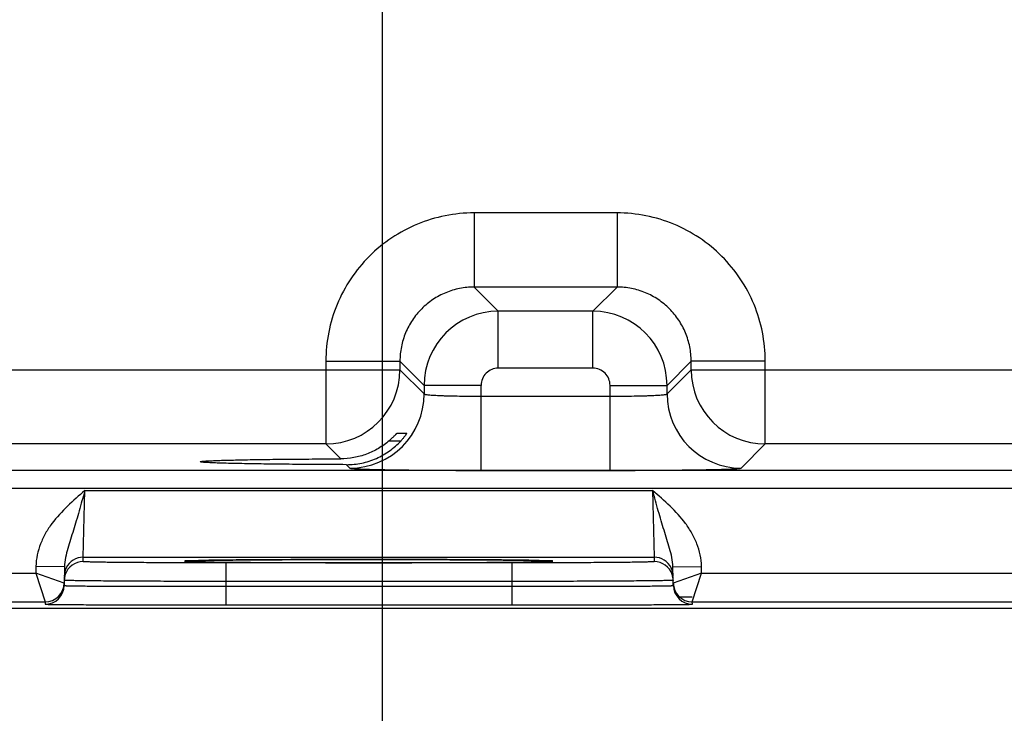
# Model space of a CAD drawing. Header units: inches. Extents: x 0 to 34, y 0 to 22.
# Tile 25 of 44: x 13.6 to 15.7, y 7.8 to 9.2. Entities that reach past the tile are written whole.
import ezdxf

# ---------------------------------------------------------------- set-up
doc = ezdxf.new("R2010")
doc.units = ezdxf.units.IN
doc.header["$LTSCALE"] = 1.87
doc.header["$MEASUREMENT"] = 0
doc.layers.get('0').update_dxf_attribs({"linetype": 'CONTINUOUS'})
doc.layers.add('DIMENSIONS', color=7, linetype='CONTINUOUS')
doc.styles.get("Standard").update_dxf_attribs({"font": 'txt', "width": 0.8})
doc.dimstyles.new('DIMSTYLE_1', dxfattribs={"dimtxt": 0.125, "dimasz": 0.18, "dimexe": 0.125, "dimexo": 0.0625, "dimgap": 0.09, "dimtad": 0, "dimtih": 1, "dimtoh": 1, "dimlfac": 0.5, "dimzin": 4, "dimdsep": 46, "dimtxsty": 'STANDARD', "dimblk": '_FILLED', "dimblk1": '_FILLED', "dimblk2": '_FILLED', "dimcen": 0.09, "dimadec": 0, "dimazin": 0, "dimtp": 0.01, "dimtm": 0.01, "dimtfac": 1, "dimtofl": 0, "dimtmove": 0, "dimatfit": 3, "dimldrblk": '_FILLED', "dimfxl": 1, "dimtolj": 1, "dimtzin": 4, "dimarcsym": 0})

# ---------------------------------------------------------------- blocks, each defined once
blk = doc.blocks.new('*D10')
at = {"layer": 'DIMENSIONS', "color": 2, "linetype": 'CONTINUOUS'}
blk.add_line((14.3855, 9.9425), (14.3855, 7.3015), dxfattribs=at)
at = {"layer": 'DIMENSIONS', "color": 2, "linetype": 'CONTINUOUS', "insert": (14.323, 7.239), "char_height": 0.125, "width": 1.225, "attachment_point": 3, "rotation": 90, "line_spacing_factor": 0.9}
blk.add_mtext('4.76{\\Ftxt.shx;\\W1.000000;\\H0.125000; }[120.9]', dxfattribs=at)
blk = doc.blocks.new('_FILLED')
at = {"color": 0, "linetype": 'BYBLOCK'}
blk.add_solid([(0, 0), (-1, 0.174), (-1, -0.174)], dxfattribs=at)
blk = doc.blocks.new('*D11')
at = {"layer": 'DIMENSIONS', "color": 2, "linetype": 'CONTINUOUS'}
blk.add_line((16.4955, 9.9425), (16.4955, 7.3015), dxfattribs=at)
at = {"layer": 'DIMENSIONS', "color": 2, "linetype": 'CONTINUOUS', "insert": (16.433, 7.239), "char_height": 0.125, "width": 1.225, "attachment_point": 3, "rotation": 90, "line_spacing_factor": 0.9}
blk.add_mtext('5.82{\\Ftxt.shx;\\W1.000000;\\H0.125000; }[147.7]', dxfattribs=at)
blk = doc.blocks.new('*D12')
at = {"layer": 'DIMENSIONS', "color": 2, "linetype": 'CONTINUOUS'}
blk.add_line((18.6055, 9.9425), (18.6055, 7.3015), dxfattribs=at)
at = {"layer": 'DIMENSIONS', "color": 2, "linetype": 'CONTINUOUS', "insert": (18.543, 7.239), "char_height": 0.125, "width": 1.225, "attachment_point": 3, "rotation": 90, "line_spacing_factor": 0.9}
blk.add_mtext('6.87{\\Ftxt.shx;\\W1.000000;\\H0.125000; }[174.5]', dxfattribs=at)
blk = doc.blocks.new('*D13')
at = {"layer": 'DIMENSIONS', "color": 2, "linetype": 'CONTINUOUS'}
blk.add_line((20.7155, 9.9425), (20.7155, 7.3015), dxfattribs=at)
at = {"layer": 'DIMENSIONS', "color": 2, "linetype": 'CONTINUOUS', "insert": (20.653, 7.239), "char_height": 0.125, "width": 1.225, "attachment_point": 3, "rotation": 90, "line_spacing_factor": 0.9}
blk.add_mtext('7.93{\\Ftxt.shx;\\W1.000000;\\H0.125000; }[201.3]', dxfattribs=at)
blk = doc.blocks.new('*D14')
at = {"layer": 'DIMENSIONS', "color": 2, "linetype": 'CONTINUOUS'}
blk.add_line((22.8255, 9.9425), (22.8255, 7.3015), dxfattribs=at)
at = {"layer": 'DIMENSIONS', "color": 2, "linetype": 'CONTINUOUS', "insert": (22.763, 7.239), "char_height": 0.125, "width": 1.225, "attachment_point": 3, "rotation": 90, "line_spacing_factor": 0.9}
blk.add_mtext('8.98{\\Ftxt.shx;\\W1.000000;\\H0.125000; }[228.1]', dxfattribs=at)
blk = doc.blocks.new('*D15')
at = {"layer": 'DIMENSIONS', "color": 2, "linetype": 'CONTINUOUS'}
blk.add_line((24.9355, 9.9425), (24.9355, 7.3015), dxfattribs=at)
at = {"layer": 'DIMENSIONS', "color": 2, "linetype": 'CONTINUOUS', "insert": (24.873, 7.239), "char_height": 0.125, "width": 1.325, "attachment_point": 3, "rotation": 90, "line_spacing_factor": 0.9}
blk.add_mtext('10.04{\\Ftxt.shx;\\W1.000000;\\H0.125000; }[254.9]', dxfattribs=at)
blk = doc.blocks.new('*D16')
at = {"layer": 'DIMENSIONS', "color": 2, "linetype": 'CONTINUOUS'}
blk.add_line((27.0455, 9.9425), (27.0455, 7.3015), dxfattribs=at)
at = {"layer": 'DIMENSIONS', "color": 2, "linetype": 'CONTINUOUS', "insert": (26.983, 7.239), "char_height": 0.125, "width": 1.325, "attachment_point": 3, "rotation": 90, "line_spacing_factor": 0.9}
blk.add_mtext('11.09{\\Ftxt.shx;\\W1.000000;\\H0.125000; }[281.7]', dxfattribs=at)
blk = doc.blocks.new('*D17')
at = {"layer": 'DIMENSIONS', "color": 2, "linetype": 'CONTINUOUS'}
blk.add_line((29.1555, 9.9425), (29.1555, 7.3015), dxfattribs=at)
at = {"layer": 'DIMENSIONS', "color": 2, "linetype": 'CONTINUOUS', "insert": (29.093, 7.239), "char_height": 0.125, "width": 1.325, "attachment_point": 3, "rotation": 90, "line_spacing_factor": 0.9}
blk.add_mtext('12.15{\\Ftxt.shx;\\W1.000000;\\H0.125000; }[308.5]', dxfattribs=at)

msp = doc.modelspace()

# ---------------------------------------------------------------- linework, layer by layer
at = {"color": 7, "linetype": 'CONTINUOUS'}
for p, q in [((14.5792, 8.8212), (14.5792, 8.6653)), ((14.8798, 8.8212), (14.5792, 8.8212)), ((14.8798, 8.8212), (14.8798, 8.6653)), ((14.5792, 8.6653), (14.6299, 8.6145)), ((14.8798, 8.6653), (14.5792, 8.6653)), ((14.8798, 8.6653), (14.8291, 8.6145)), ((14.6299, 8.4945), (14.6299, 8.6145)), ((14.8291, 8.6145), (14.6299, 8.6145)), ((14.8291, 8.4945), (14.8291, 8.6145)), ((14.2673, 8.5093), (14.2673, 8.3353)), ((14.2673, 8.5093), (14.4232, 8.5093)), ((14.4232, 8.5093), (14.4739, 8.4586)), ((14.4232, 8.5093), (14.4232, 8.4912)), ((14.8291, 8.4945), (14.6299, 8.4945)), ((15.0358, 8.5093), (14.985, 8.4586)), ((15.0358, 8.4912), (15.0358, 8.5093)), ((15.1917, 8.5093), (15.0358, 8.5093)), ((15.1917, 8.3353), (15.1917, 8.5093)), ((13.2241, 8.4912), (14.4232, 8.4912)), ((14.4232, 8.4912), (14.4739, 8.4405)), ((14.985, 8.4405), (15.0358, 8.4912)), ((15.0358, 8.4912), (16.5332, 8.4912)), ((14.4739, 8.4586), (14.4739, 8.4405)), ((14.5939, 8.4586), (14.4739, 8.4586)), ((14.5939, 8.2798), (14.5939, 8.4586)), ((14.8651, 8.2798), (14.8651, 8.4586)), ((14.8651, 8.4586), (14.985, 8.4586)), ((14.985, 8.4405), (14.985, 8.4586)), ((14.5939, 8.4357), (14.8651, 8.4357)), ((14.4167, 8.3577), (14.4373, 8.3577)), ((14.4373, 8.3577), (14.4372, 8.3575)), ((14.2673, 8.3353), (13.3801, 8.3353)), ((14.2673, 8.3353), (14.2985, 8.3041)), ((14.4006, 8.3422), (14.4254, 8.3422)), ((15.141, 8.2845), (15.1917, 8.3353)), ((16.3773, 8.3353), (15.1917, 8.3353)), ((14.3107, 8.2918), (14.318, 8.2845)), ((30.0249, 8.2796), (13.3244, 8.2796)), ((14.5939, 8.2798), (14.8651, 8.2798)), ((30.0249, 8.2416), (13.3244, 8.2416)), ((13.757, 8.0973), (13.7601, 8.2373)), ((13.7601, 8.2373), (14.9548, 8.2373)), ((14.9548, 8.2373), (14.958, 8.0973)), ((13.7568, 8.0879), (13.757, 8.0973)), ((13.757, 8.0973), (14.958, 8.0973)), ((13.9761, 8.0896), (13.9774, 8.0896)), ((13.9992, 8.0903), (13.9762, 8.0896)), ((13.9774, 8.0896), (13.9791, 8.0897)), ((13.9791, 8.0897), (13.9811, 8.0898)), ((13.9811, 8.0898), (13.9834, 8.0899)), ((13.9834, 8.0899), (13.9861, 8.0899)), ((13.9861, 8.0899), (13.9891, 8.09)), ((13.9891, 8.09), (13.9924, 8.0901)), ((13.9924, 8.0901), (13.9961, 8.0902)), ((13.9961, 8.0902), (14.0001, 8.0903)), ((14.0001, 8.0903), (14.0045, 8.0904)), ((14.0045, 8.0904), (14.0093, 8.0905)), ((14.0093, 8.0905), (14.0144, 8.0906)), ((14.0144, 8.0906), (14.0199, 8.0907)), ((14.0199, 8.0907), (14.0258, 8.0907)), ((14.0258, 8.0907), (14.0321, 8.0908)), ((14.0321, 8.0908), (14.0389, 8.0909)), ((14.0389, 8.0909), (14.0462, 8.091)), ((14.0462, 8.091), (14.054, 8.0911)), ((14.054, 8.0911), (14.0624, 8.0912)), ((14.0568, 8.0853), (14.0568, 8.046)), ((14.6582, 8.0853), (14.0568, 8.0853)), ((14.0624, 8.0912), (14.0713, 8.0913)), ((14.0713, 8.0913), (14.0811, 8.0914)), ((14.0811, 8.0914), (14.0918, 8.0915)), ((14.0918, 8.0915), (14.1035, 8.0915)), ((14.1035, 8.0915), (14.1161, 8.0916)), ((14.1161, 8.0916), (14.1296, 8.0917)), ((14.1296, 8.0917), (14.144, 8.0918)), ((14.144, 8.0918), (14.1593, 8.0919)), ((14.1593, 8.0919), (14.1754, 8.092)), ((14.1754, 8.092), (14.1924, 8.0921)), ((14.1924, 8.0921), (14.2103, 8.0921)), ((14.2103, 8.0921), (14.2291, 8.0922)), ((14.2291, 8.0922), (14.2488, 8.0922)), ((14.2488, 8.0922), (14.2696, 8.0923)), ((14.2696, 8.0923), (14.2916, 8.0923)), ((14.2916, 8.0923), (14.3146, 8.0924)), ((14.3146, 8.0924), (14.3382, 8.0924)), ((14.3382, 8.0924), (14.3613, 8.0924)), ((14.3613, 8.0924), (14.3832, 8.0924)), ((14.3832, 8.0924), (14.404, 8.0924)), ((14.404, 8.0924), (14.4239, 8.0923)), ((14.4239, 8.0923), (14.4429, 8.0923)), ((14.4429, 8.0923), (14.4612, 8.0923)), ((14.4612, 8.0923), (14.4789, 8.0922)), ((14.4789, 8.0922), (14.496, 8.0922)), ((14.496, 8.0922), (14.5125, 8.0921)), ((14.5125, 8.0921), (14.5283, 8.092)), ((14.5283, 8.092), (14.5434, 8.092)), ((14.5434, 8.092), (14.5578, 8.0919)), ((14.5578, 8.0919), (14.5716, 8.0918)), ((14.5716, 8.0918), (14.5846, 8.0917)), ((14.5846, 8.0917), (14.597, 8.0917)), ((14.597, 8.0917), (14.6088, 8.0916)), ((14.6088, 8.0916), (14.6198, 8.0915)), ((14.6198, 8.0915), (14.6303, 8.0914)), ((14.6303, 8.0914), (14.6402, 8.0913)), ((14.6402, 8.0913), (14.6495, 8.0912)), ((14.6495, 8.0912), (14.6582, 8.0911)), ((14.6582, 8.0911), (14.6663, 8.091)), ((14.6582, 8.0853), (14.6582, 8.046)), ((14.6663, 8.091), (14.674, 8.0909)), ((14.674, 8.0909), (14.681, 8.0909)), ((14.681, 8.0909), (14.6876, 8.0908)), ((14.6876, 8.0908), (14.6937, 8.0907)), ((14.6937, 8.0907), (14.6994, 8.0906)), ((14.6994, 8.0906), (14.7046, 8.0905)), ((14.7046, 8.0905), (14.7094, 8.0904)), ((14.7094, 8.0904), (14.7138, 8.0903)), ((14.7138, 8.0903), (14.7179, 8.0902)), ((14.7388, 8.0896), (14.7162, 8.0903)), ((14.7179, 8.0902), (14.7216, 8.0901)), ((14.7216, 8.0901), (14.7249, 8.0901)), ((14.7249, 8.0901), (14.7279, 8.09)), ((14.7279, 8.09), (14.7306, 8.0899)), ((14.7306, 8.0899), (14.7329, 8.0898)), ((14.7329, 8.0898), (14.735, 8.0897)), ((14.735, 8.0897), (14.7367, 8.0897)), ((14.7367, 8.0897), (14.7381, 8.0896)), ((14.958, 8.0973), (14.9581, 8.0879)), ((13.176, 8.0634), (13.6571, 8.0634)), ((13.6573, 8.0778), (13.6571, 8.0634)), ((13.7167, 8.0427), (13.6571, 8.0634)), ((13.6571, 8.0634), (13.6768, 8.0034)), ((13.7173, 8.0767), (13.6573, 8.0778)), ((13.7173, 8.0767), (13.7167, 8.0377)), ((14.9976, 8.0767), (15.0576, 8.0778)), ((14.9983, 8.0377), (14.9976, 8.0767)), ((15.0579, 8.0634), (14.9982, 8.0427)), ((15.0382, 8.0034), (15.0579, 8.0634)), ((15.0579, 8.0634), (15.0576, 8.0778)), ((15.0579, 8.0634), (15.7671, 8.0634)), ((14.0568, 8.046), (14.0566, 8.0361)), ((14.6582, 8.046), (14.0568, 8.046)), ((14.6582, 8.046), (14.6584, 8.0361)), ((14.0566, 8.0361), (14.0566, 7.9968)), ((14.0566, 8.0361), (14.6584, 8.0361)), ((14.6584, 8.0361), (14.6584, 7.9968)), ((13.176, 8.0034), (13.6768, 8.0034)), ((13.6768, 8.0034), (13.6767, 7.9984)), ((14.0566, 7.9968), (14.6584, 7.9968)), ((15.0115, 8.0138), (15.0382, 8.0138)), ((15.0382, 8.0034), (15.7868, 8.0034)), ((15.0383, 7.9984), (15.0382, 8.0034)), ((30.4335, 7.989), (12.7896, 7.989))]:
    msp.add_line(p, q, dxfattribs=at)
for points in [[(13.9745, 8.0894), (13.9746, 8.0894), (13.9748, 8.0895), (13.9751, 8.0895), (13.9755, 8.0895), (13.9761, 8.0896)], [(14.7381, 8.0896), (14.7393, 8.0895), (14.7397, 8.0895), (14.74, 8.0895), (14.7403, 8.0895), (14.7405, 8.0894)]]:
    msp.add_lwpolyline(points, dxfattribs=at)
for centre, radius, start, end in [((14.63, 8.4585), 0.156, 90.0148, 179.9847), ((14.829, 8.4585), 0.156, 0.0148, 89.9847), ((14.6299, 8.4586), 0.036, 89.9965, 180.0035), ((14.8291, 8.4586), 0.036, 359.9965, 90.0035), ((14.2672, 8.4913), 0.156, 270.0209, 359.9791), ((15.1918, 8.4913), 0.156, 180.0209, 269.9791), ((14.3179, 8.4405), 0.156, 270.0209, 359.9791), ((15.1411, 8.4405), 0.156, 180.0209, 269.9791), ((13.7568, 8.0479), 0.04, 89.9993, 161.1986), ((13.757, 8.0573), 0.04, 89.9997, 153.5768), ((14.958, 8.0573), 0.04, 26.4232, 90.0003), ((14.9581, 8.0479), 0.04, 18.8014, 90.0007), ((13.7571, 8.0479), 0.0402, 161.2521, 178.9472), ((13.757, 8.0573), 0.04, 153.5773, 179.0001), ((14.958, 8.0573), 0.04, 0.9999, 26.4227), ((14.9579, 8.0479), 0.0402, 1.0528, 18.7479), ((13.6767, 8.0384), 0.04, 269.9997, 358.9997), ((13.6768, 8.0434), 0.04, 269.9997, 358.9997), ((13.6768, 8.0434), 0.04, 350.102, 351.8197), ((13.6767, 8.0434), 0.0401, 351.8201, 358.9927), ((15.0383, 8.0434), 0.0401, 181.0074, 188.1804), ((15.0382, 8.0434), 0.04, 181.0003, 270.0003), ((15.0383, 8.0384), 0.04, 181.0003, 270.0003), ((15.0382, 8.0434), 0.04, 188.1808, 189.8983)]:
    msp.add_arc(centre, radius, start, end, dxfattribs=at)
for points, knots in [([(14.5792, 8.8212), (14.5588, 8.8212), (14.5179, 8.8172), (14.459, 8.7993), (14.4048, 8.7703), (14.3572, 8.7313), (14.3181, 8.6837), (14.2891, 8.6294), (14.2713, 8.5706), (14.2673, 8.5297), (14.2673, 8.5093)], [0, 0, 0, 0, 0.124999, 0.25, 0.375, 0.5, 0.625, 0.75, 0.875001, 1, 1, 1, 1]), ([(15.1917, 8.5093), (15.1917, 8.5297), (15.1877, 8.5706), (15.1699, 8.6294), (15.1409, 8.6837), (15.1018, 8.7313), (15.0542, 8.7703), (15, 8.7993), (14.9411, 8.8172), (14.9002, 8.8212), (14.8798, 8.8212)], [0, 0, 0, 0, 0.124999, 0.25, 0.375, 0.5, 0.625, 0.75, 0.875001, 1, 1, 1, 1]), ([(14.5792, 8.6653), (14.569, 8.6653), (14.5485, 8.6633), (14.5191, 8.6543), (14.4919, 8.6398), (14.4682, 8.6203), (14.4486, 8.5965), (14.4341, 8.5694), (14.4252, 8.5399), (14.4232, 8.5195), (14.4232, 8.5093)], [0, 0, 0, 0, 0.124991, 0.24999, 0.374994, 0.5, 0.625006, 0.75001, 0.875009, 1, 1, 1, 1]), ([(15.0358, 8.5093), (15.0358, 8.5195), (15.0338, 8.5399), (15.0249, 8.5694), (15.0104, 8.5965), (14.9908, 8.6203), (14.967, 8.6398), (14.9399, 8.6543), (14.9105, 8.6633), (14.89, 8.6653), (14.8798, 8.6653)], [0, 0, 0, 0, 0.124991, 0.24999, 0.374994, 0.5, 0.625006, 0.75001, 0.875009, 1, 1, 1, 1]), ([(14.4739, 8.4405), (14.474, 8.4404), (14.4743, 8.4402), (14.4748, 8.44), (14.4756, 8.4397), (14.4772, 8.4394), (14.48, 8.439), (14.484, 8.4386), (14.4891, 8.4382), (14.4952, 8.4378), (14.5022, 8.4374), (14.5101, 8.4371), (14.5187, 8.4368), (14.5316, 8.4364), (14.549, 8.4361), (14.5711, 8.4358), (14.5862, 8.4357), (14.5939, 8.4357)], [0, 0, 0, 0, 0.0028, 0.007571, 0.014536, 0.023747, 0.048912, 0.082937, 0.125539, 0.176336, 0.234865, 0.300581, 0.372872, 0.451063, 0.622161, 0.807461, 1, 1, 1, 1]), ([(14.8651, 8.4357), (14.8728, 8.4357), (14.8879, 8.4358), (14.91, 8.4361), (14.9274, 8.4364), (14.9403, 8.4368), (14.9489, 8.4371), (14.9568, 8.4374), (14.9638, 8.4378), (14.9699, 8.4382), (14.975, 8.4386), (14.979, 8.439), (14.9818, 8.4394), (14.9834, 8.4397), (14.9842, 8.44), (14.9847, 8.4402), (14.985, 8.4404), (14.985, 8.4405)], [0, 0, 0, 0, 0.192539, 0.377839, 0.548937, 0.627128, 0.699419, 0.765135, 0.823664, 0.874461, 0.917063, 0.951088, 0.976253, 0.985464, 0.992429, 0.9972, 1, 1, 1, 1]), ([(14.4006, 8.3422), (14.4016, 8.3431), (14.4035, 8.3448), (14.4063, 8.3473), (14.4088, 8.3498), (14.4112, 8.3521), (14.413, 8.3539), (14.4142, 8.3552), (14.415, 8.356), (14.4156, 8.3567), (14.4161, 8.3572), (14.4164, 8.3574), (14.4165, 8.3576), (14.4166, 8.3577), (14.4167, 8.3577), (14.4167, 8.3577)], [0, 0, 0, 0, 0.173342, 0.342238, 0.503515, 0.653224, 0.785998, 0.843871, 0.894633, 0.937025, 0.969654, 0.981852, 0.991063, 0.997138, 1, 1, 1, 1]), ([(14.4372, 8.3575), (14.4371, 8.3572), (14.4366, 8.3565), (14.4353, 8.3545), (14.433, 8.3513), (14.4295, 8.3469), (14.4268, 8.3438), (14.4254, 8.3422)], [0, 0, 0, 0, 0.049928, 0.132059, 0.36843, 0.667594, 1, 1, 1, 1]), ([(14.4006, 8.3422), (14.3936, 8.3362), (14.3784, 8.3253), (14.3532, 8.3132), (14.3262, 8.3058), (14.3077, 8.3041), (14.2985, 8.3041)], [0, 0, 0, 0, 0.249956, 0.500662, 0.7512, 1, 1, 1, 1]), ([(14.3107, 8.2918), (14.3214, 8.2918), (14.343, 8.294), (14.3739, 8.3039), (14.402, 8.32), (14.4182, 8.3343), (14.4254, 8.3422)], [0, 0, 0, 0, 0.250037, 0.500976, 0.751114, 1, 1, 1, 1]), ([(14.0031, 8.298), (14.0031, 8.298), (14.0032, 8.2981), (14.0037, 8.2983), (14.0047, 8.2986), (14.0064, 8.2988), (14.0088, 8.2991), (14.0119, 8.2993), (14.0156, 8.2996), (14.0199, 8.2998), (14.0271, 8.3002), (14.0375, 8.3006), (14.0519, 8.3011), (14.0686, 8.3015), (14.0876, 8.302), (14.1086, 8.3024), (14.1315, 8.3027), (14.1562, 8.3031), (14.192, 8.3034), (14.2396, 8.3038), (14.2784, 8.304), (14.2985, 8.3041)], [0, 0, 0, 0, 0.000545, 0.001528, 0.005113, 0.010953, 0.019065, 0.02944, 0.042053, 0.056876, 0.073884, 0.114342, 0.16316, 0.219936, 0.284205, 0.355522, 0.433341, 0.517029, 0.605954, 0.796807, 1, 1, 1, 1]), ([(14.3107, 8.2918), (14.29, 8.2919), (14.2498, 8.292), (14.2004, 8.2924), (14.1632, 8.2928), (14.1375, 8.2931), (14.1135, 8.2935), (14.0915, 8.2939), (14.0717, 8.2943), (14.0542, 8.2947), (14.0391, 8.2952), (14.0282, 8.2957), (14.0207, 8.296), (14.0161, 8.2963), (14.0122, 8.2965), (14.009, 8.2968), (14.0065, 8.2971), (14.0048, 8.2973), (14.0037, 8.2976), (14.0032, 8.2978), (14.0031, 8.2979), (14.0031, 8.298)], [0, 0, 0, 0, 0.201685, 0.391972, 0.480884, 0.564697, 0.642725, 0.714312, 0.7789, 0.835998, 0.885101, 0.925812, 0.942934, 0.957854, 0.970539, 0.980958, 0.989089, 0.994929, 0.998498, 0.999468, 1, 1, 1, 1]), ([(14.318, 8.2845), (14.318, 8.2845), (14.3182, 8.2844), (14.3188, 8.2842), (14.32, 8.284), (14.3218, 8.2838), (14.3243, 8.2836), (14.3274, 8.2833), (14.3312, 8.2831), (14.3356, 8.2829), (14.3426, 8.2826), (14.3529, 8.2822), (14.3669, 8.2818), (14.383, 8.2815), (14.4011, 8.2811), (14.421, 8.2808), (14.4426, 8.2806), (14.4656, 8.2803), (14.4984, 8.2801), (14.5413, 8.2798), (14.5762, 8.2798), (14.5939, 8.2798)], [0, 0, 0, 0, 0.000833, 0.002206, 0.006659, 0.013424, 0.022498, 0.033865, 0.047502, 0.063379, 0.081459, 0.124054, 0.174892, 0.233495, 0.299314, 0.37173, 0.450061, 0.533571, 0.621473, 0.807113, 1, 1, 1, 1]), ([(14.8651, 8.2798), (14.8828, 8.2798), (14.9177, 8.2798), (14.9606, 8.2801), (14.9934, 8.2803), (15.0164, 8.2806), (15.038, 8.2808), (15.0579, 8.2811), (15.076, 8.2815), (15.0921, 8.2818), (15.1061, 8.2822), (15.1164, 8.2826), (15.1234, 8.2829), (15.1278, 8.2831), (15.1316, 8.2833), (15.1347, 8.2836), (15.1372, 8.2838), (15.139, 8.284), (15.1402, 8.2842), (15.1408, 8.2844), (15.141, 8.2845), (15.141, 8.2845)], [0, 0, 0, 0, 0.192887, 0.378527, 0.466429, 0.549939, 0.62827, 0.700686, 0.766505, 0.825108, 0.875946, 0.918541, 0.936621, 0.952498, 0.966135, 0.977502, 0.986576, 0.993341, 0.997794, 0.999167, 1, 1, 1, 1]), ([(13.7601, 8.2373), (13.7478, 8.2266), (13.7231, 8.2053), (13.6952, 8.1752), (13.6772, 8.1479), (13.6665, 8.1258), (13.6594, 8.1022), (13.6575, 8.0859), (13.6573, 8.0778)], [0, 0, 0, 0, 0.250106, 0.500015, 0.625057, 0.75007, 0.875051, 1, 1, 1, 1]), ([(13.7601, 8.2372), (13.7562, 8.223), (13.7504, 8.2018), (13.7423, 8.174), (13.7362, 8.1541), (13.7301, 8.1347), (13.7243, 8.1157), (13.7193, 8.0966), (13.7175, 8.0834), (13.7173, 8.0767)], [0, 0, 0, 0, 0.266693, 0.396035, 0.521429, 0.642945, 0.761729, 0.879894, 1, 1, 1, 1]), ([(15.0576, 8.0778), (15.0575, 8.0859), (15.0556, 8.1022), (15.0485, 8.1258), (15.0378, 8.1479), (15.0197, 8.1752), (14.9919, 8.2053), (14.9672, 8.2266), (14.9548, 8.2373)], [0, 0, 0, 0, 0.124944, 0.249922, 0.374933, 0.499972, 0.749883, 1, 1, 1, 1]), ([(14.9976, 8.0767), (14.9975, 8.0834), (14.9957, 8.0966), (14.9907, 8.1157), (14.9848, 8.1347), (14.9787, 8.1541), (14.9726, 8.174), (14.9645, 8.2018), (14.9587, 8.223), (14.9548, 8.2373)], [0, 0, 0, 0, 0.120104, 0.238267, 0.357051, 0.478567, 0.603962, 0.733306, 1, 1, 1, 1]), ([(14.0568, 8.0853), (14.0372, 8.0853), (13.999, 8.0853), (13.9518, 8.0855), (13.9158, 8.0856), (13.8906, 8.0857), (13.8671, 8.0859), (13.8453, 8.0861), (13.8256, 8.0862), (13.8082, 8.0864), (13.7951, 8.0866), (13.7858, 8.0868), (13.7799, 8.0869), (13.7746, 8.087), (13.77, 8.0872), (13.766, 8.0873), (13.7628, 8.0874), (13.7606, 8.0875), (13.7592, 8.0876), (13.7583, 8.0877), (13.7577, 8.0877), (13.7572, 8.0878), (13.757, 8.0878), (13.7568, 8.0879), (13.7568, 8.0879)], [0, 0, 0, 0, 0.195093, 0.382688, 0.4714, 0.555569, 0.634386, 0.707089, 0.77298, 0.831424, 0.881858, 0.903917, 0.923799, 0.941455, 0.956844, 0.969929, 0.980679, 0.989069, 0.992374, 0.995082, 0.997194, 0.998709, 0.999633, 1, 1, 1, 1]), ([(13.9762, 8.0896), (13.9753, 8.0896), (13.9741, 8.0895), (13.9725, 8.0894), (13.9716, 8.0893), (13.971, 8.0892), (13.9704, 8.0892), (13.9702, 8.0891), (13.97, 8.089), (13.97, 8.089)], [0, 0, 0, 0, 0.433646, 0.604436, 0.744455, 0.853681, 0.932196, 0.980314, 1, 1, 1, 1]), ([(13.97, 8.089), (13.97, 8.089), (13.9702, 8.0889), (13.9704, 8.0888), (13.9709, 8.0888), (13.9716, 8.0887), (13.9725, 8.0886), (13.974, 8.0885), (13.9752, 8.0884), (13.9761, 8.0884)], [0, 0, 0, 0, 0.019719, 0.067814, 0.146291, 0.255485, 0.39549, 0.566285, 1, 1, 1, 1]), ([(13.9761, 8.0884), (13.9786, 8.0883), (13.9845, 8.0881), (13.9999, 8.0877), (14.0258, 8.0872), (14.0642, 8.0868), (14.1115, 8.0864), (14.1662, 8.086), (14.249, 8.0857), (14.3575, 8.0856), (14.466, 8.0857), (14.5488, 8.086), (14.6035, 8.0864), (14.6507, 8.0868), (14.6891, 8.0872), (14.715, 8.0877), (14.7305, 8.0881), (14.7364, 8.0883), (14.7388, 8.0884)], [0, 0, 0, 0, 0.009733, 0.023176, 0.060749, 0.111598, 0.174181, 0.246609, 0.326696, 0.500002, 0.673307, 0.753394, 0.825822, 0.888405, 0.939252, 0.976824, 0.990267, 1, 1, 1, 1]), ([(14.7162, 8.0903), (14.6967, 8.0907), (14.6493, 8.0913), (14.5674, 8.0919), (14.4674, 8.0923), (14.3579, 8.0924), (14.2483, 8.0923), (14.1482, 8.0919), (14.0663, 8.0913), (14.0186, 8.0907), (13.9992, 8.0903)], [0, 0, 0, 0, 0.081205, 0.198703, 0.34232, 0.499617, 0.656968, 0.800741, 0.918483, 1, 1, 1, 1]), ([(14.9581, 8.0879), (14.9581, 8.0879), (14.958, 8.0878), (14.9577, 8.0878), (14.9572, 8.0877), (14.9566, 8.0877), (14.9558, 8.0876), (14.9544, 8.0875), (14.9521, 8.0874), (14.9489, 8.0873), (14.945, 8.0872), (14.9404, 8.087), (14.9351, 8.0869), (14.9291, 8.0868), (14.9199, 8.0866), (14.9068, 8.0864), (14.8893, 8.0862), (14.8696, 8.0861), (14.8479, 8.0859), (14.8243, 8.0857), (14.7992, 8.0856), (14.7631, 8.0855), (14.716, 8.0853), (14.6777, 8.0853), (14.6582, 8.0853)], [0, 0, 0, 0, 0.000367, 0.001291, 0.002806, 0.004918, 0.007626, 0.010931, 0.019321, 0.030071, 0.043156, 0.058545, 0.076201, 0.096083, 0.118142, 0.168576, 0.22702, 0.292911, 0.365614, 0.444431, 0.5286, 0.617312, 0.804907, 1, 1, 1, 1]), ([(14.745, 8.089), (14.745, 8.089), (14.7448, 8.0891), (14.7445, 8.0892), (14.744, 8.0892), (14.7434, 8.0893), (14.7425, 8.0894), (14.741, 8.0895), (14.7397, 8.0896), (14.7388, 8.0896)], [0, 0, 0, 0, 0.01972, 0.067826, 0.146319, 0.255527, 0.395541, 0.566335, 1, 1, 1, 1]), ([(14.7388, 8.0884), (14.7397, 8.0884), (14.741, 8.0885), (14.7425, 8.0886), (14.7434, 8.0887), (14.744, 8.0888), (14.7445, 8.0888), (14.7448, 8.0889), (14.745, 8.089), (14.745, 8.089)], [0, 0, 0, 0, 0.433718, 0.604513, 0.744518, 0.853711, 0.932187, 0.980281, 1, 1, 1, 1]), ([(13.7167, 8.0377), (13.7167, 8.0377), (13.7169, 8.0376), (13.7171, 8.0376), (13.7177, 8.0375), (13.7184, 8.0375), (13.7193, 8.0374), (13.7204, 8.0374), (13.7217, 8.0373), (13.7239, 8.0373), (13.7271, 8.0372), (13.7315, 8.0371), (13.7368, 8.037), (13.7428, 8.0369), (13.7495, 8.0368), (13.76, 8.0367), (13.7748, 8.0365), (13.7946, 8.0364), (13.817, 8.0363), (13.8416, 8.0361), (13.8683, 8.0361), (13.8968, 8.036), (13.9377, 8.036), (13.9911, 8.036), (14.0345, 8.036), (14.0566, 8.0361)], [0, 0, 0, 0, 0.000343, 0.001258, 0.002769, 0.004877, 0.007583, 0.010886, 0.014783, 0.019274, 0.030023, 0.043108, 0.058497, 0.076155, 0.096038, 0.118099, 0.168538, 0.226987, 0.292883, 0.365592, 0.444414, 0.528589, 0.617304, 0.804905, 1, 1, 1, 1]), ([(14.0568, 8.046), (14.0346, 8.046), (13.9913, 8.0462), (13.9379, 8.0464), (13.897, 8.0466), (13.8685, 8.0467), (13.8418, 8.0469), (13.8171, 8.047), (13.7948, 8.0472), (13.775, 8.0474), (13.7602, 8.0476), (13.7497, 8.0477), (13.743, 8.0478), (13.737, 8.0479), (13.7317, 8.048), (13.7273, 8.0481), (13.7241, 8.0482), (13.7219, 8.0483), (13.7206, 8.0483), (13.7195, 8.0484), (13.7185, 8.0484), (13.7178, 8.0485), (13.7173, 8.0485), (13.7171, 8.0486), (13.7168, 8.0486), (13.7168, 8.0486)], [0, 0, 0, 0, 0.195104, 0.382709, 0.471426, 0.555601, 0.634423, 0.707132, 0.773029, 0.831478, 0.881918, 0.90398, 0.923864, 0.941522, 0.956912, 0.969998, 0.980748, 0.985238, 0.989136, 0.992438, 0.995144, 0.997251, 0.998759, 0.99967, 1, 1, 1, 1]), ([(14.9981, 8.0486), (14.9981, 8.0486), (14.9979, 8.0486), (14.9977, 8.0485), (14.9971, 8.0485), (14.9964, 8.0484), (14.9955, 8.0484), (14.9944, 8.0483), (14.9931, 8.0483), (14.9909, 8.0482), (14.9877, 8.0481), (14.9832, 8.048), (14.978, 8.0479), (14.972, 8.0478), (14.9653, 8.0477), (14.9548, 8.0476), (14.94, 8.0474), (14.9201, 8.0472), (14.8978, 8.047), (14.8732, 8.0469), (14.8465, 8.0467), (14.818, 8.0466), (14.7771, 8.0464), (14.7237, 8.0462), (14.6803, 8.046), (14.6582, 8.046)], [0, 0, 0, 0, 0.00033, 0.001241, 0.002749, 0.004856, 0.007562, 0.010864, 0.014762, 0.019252, 0.030002, 0.043087, 0.058478, 0.076136, 0.09602, 0.118081, 0.168521, 0.226971, 0.292867, 0.365577, 0.444399, 0.528574, 0.617291, 0.804896, 1, 1, 1, 1]), ([(14.6584, 8.0361), (14.6805, 8.036), (14.7239, 8.036), (14.7773, 8.036), (14.8181, 8.036), (14.8467, 8.0361), (14.8734, 8.0361), (14.898, 8.0363), (14.9203, 8.0364), (14.9401, 8.0365), (14.955, 8.0367), (14.9654, 8.0368), (14.9722, 8.0369), (14.9782, 8.037), (14.9834, 8.0371), (14.9879, 8.0372), (14.9911, 8.0373), (14.9932, 8.0373), (14.9946, 8.0374), (14.9957, 8.0374), (14.9966, 8.0375), (14.9973, 8.0375), (14.9979, 8.0376), (14.9981, 8.0376), (14.9983, 8.0377), (14.9983, 8.0377)], [0, 0, 0, 0, 0.195095, 0.382696, 0.471411, 0.555586, 0.634408, 0.707117, 0.773013, 0.831462, 0.881901, 0.903962, 0.923845, 0.941503, 0.956892, 0.969977, 0.980726, 0.985217, 0.989114, 0.992417, 0.995123, 0.997231, 0.998742, 0.999657, 1, 1, 1, 1]), ([(13.6767, 7.9984), (13.6767, 7.9984), (13.6767, 7.9984), (13.6768, 7.9984), (13.6769, 7.9984), (13.6772, 7.9983), (13.6778, 7.9983), (13.6786, 7.9983), (13.6796, 7.9982), (13.6808, 7.9982), (13.6823, 7.9981), (13.6847, 7.9981), (13.6883, 7.998), (13.6933, 7.9979), (13.6991, 7.9979), (13.7058, 7.9978), (13.7134, 7.9977), (13.7251, 7.9976), (13.7417, 7.9975), (13.7638, 7.9974), (13.7888, 7.9972), (13.8163, 7.9971), (13.8462, 7.997), (13.878, 7.997), (13.9116, 7.9969), (13.9466, 7.9968), (13.9951, 7.9968), (14.0319, 7.9968), (14.0566, 7.9968)], [0, 0, 0, 0, 0.000092, 0.000323, 0.000702, 0.001231, 0.002737, 0.004843, 0.007547, 0.010849, 0.014746, 0.019237, 0.029986, 0.043073, 0.058463, 0.076123, 0.096008, 0.118071, 0.168514, 0.226966, 0.292866, 0.365578, 0.444402, 0.528578, 0.617296, 0.7097, 0.8049, 1, 1, 1, 1]), ([(14.6584, 7.9968), (14.6831, 7.9968), (14.7199, 7.9968), (14.7683, 7.9968), (14.8033, 7.9969), (14.8369, 7.997), (14.8688, 7.997), (14.8987, 7.9971), (14.9262, 7.9972), (14.9511, 7.9974), (14.9733, 7.9975), (14.9899, 7.9976), (15.0016, 7.9977), (15.0091, 7.9978), (15.0158, 7.9979), (15.0217, 7.9979), (15.0266, 7.998), (15.0302, 7.9981), (15.0326, 7.9981), (15.0341, 7.9982), (15.0354, 7.9982), (15.0364, 7.9983), (15.0372, 7.9983), (15.0377, 7.9983), (15.038, 7.9984), (15.0382, 7.9984), (15.0382, 7.9984), (15.0383, 7.9984), (15.0383, 7.9984)], [0, 0, 0, 0, 0.1951, 0.2903, 0.382704, 0.471422, 0.555598, 0.634422, 0.707134, 0.773034, 0.831486, 0.881929, 0.903992, 0.923877, 0.941537, 0.956927, 0.970014, 0.980763, 0.985254, 0.989151, 0.992453, 0.995157, 0.997263, 0.998769, 0.999298, 0.999677, 0.999908, 1, 1, 1, 1])]:
    msp.add_open_spline(points, degree=3, knots=knots, dxfattribs=at)

# ---------------------------------------------------------------- dimensions: what is measured, and where the dimension line sits
at = {"layer": 'DIMENSIONS', "color": 2, "linetype": 'CONTINUOUS'}
for feature_location, picture, middle in [((14.3855, 9.9425), '*D10', (14.3855, 6.6265)), ((16.4955, 9.9425), '*D11', (16.4955, 6.6265)), ((18.6055, 9.9425), '*D12', (18.6055, 6.6265)), ((20.7155, 9.9425), '*D13', (20.7155, 6.6265)), ((22.8255, 9.9425), '*D14', (22.8255, 6.6265)), ((24.9355, 9.9425), '*D15', (24.9355, 6.5765)), ((27.0455, 9.9425), '*D16', (27.0455, 6.5765)), ((29.1555, 9.9425), '*D17', (29.1555, 6.5765))]:
    dim = msp.add_ordinate_dim(feature_location=feature_location, offset=(0, -2.641), dtype=1, origin=(4.8653, 10.005), dimstyle='DIMSTYLE_1', override={"dimtad": 1, "dimtih": 0, "dimtoh": 0}, dxfattribs=at)
    dim.commit()
    dim.dimension.update_dxf_attribs({"geometry": picture, "text_midpoint": middle})

doc.saveas('drawing.dxf')
